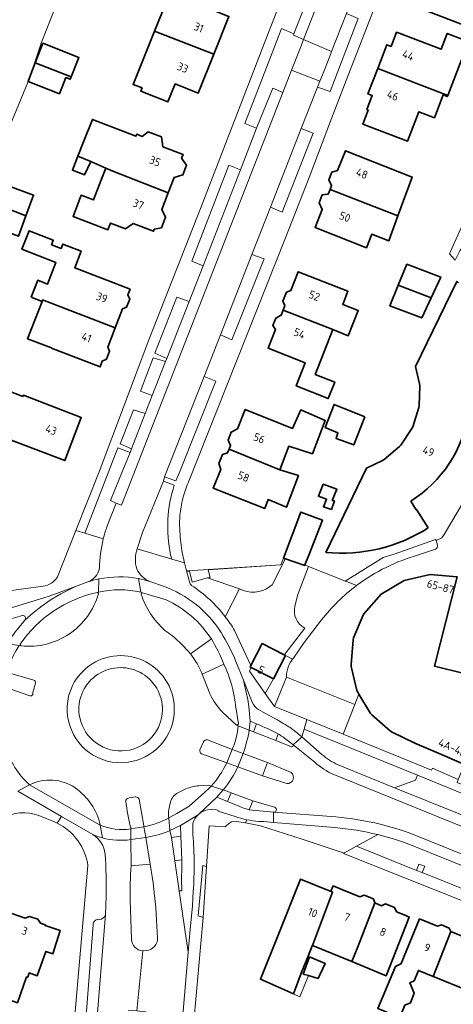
# Model space of a CAD drawing. Extents: x 152761 to 155748, y 459947 to 462743.
# Tile 130 of 256: x 154210 to 154283, y 461944 to 462110. Entities that reach past the tile are written whole.
import ezdxf
from ezdxf.enums import TextEntityAlignment as Align

# ---------------------------------------------------------------- set-up
doc = ezdxf.new("R2010")
doc.units = 0
doc.header["$LTSCALE"] = 0.75
for name, color, linetype, lineweight in [('B-RO-GR-BEPLANTING_CULTUUR_BODEMBEDEKKER-GV', 251, 'CONTINUOUS', 18), ('B-RO-GR-GROENVOORZIENING-GV', 251, 'CONTINUOUS', 18), ('B-RO-GR-HAAG-GV', 251, 'CONTINUOUS', 13), ('B-RO-IE-TERREINAFSCHEIDING_KUNSTMATIG_HEKWERK-G', 251, 'IE-TERREINAFSCHEIDING-KUNSTMATIG', 18), ('B-RO-IE-TERREINAFSCHEIDING_KUNSTMATIG_MUUR-G', 251, 'IE-TERREINAFSCHEIDING-KUNSTMATIG-DICHT', 18), ('B-RO-OG-BEBOUWING-GV', 6, 'CONTINUOUS', 35), ('B-RO-OG-BEBOUWING-T18', 1, 'CONTINUOUS', 18), ('B-RO-OG-TERREIN_CULTUURSCHEIDING-GV', 251, 'CONTINUOUS', 18), ('B-RO-VH-VERHARDING_ASFALT-GV', 251, 'CONTINUOUS', 18), ('B-RO-VH-VERHARDING_BETONSTRAATSTEEN-GV', 251, 'CONTINUOUS', 18), ('B-RO-VH-VERHARDING_STRAATBAKSTEEN-GV', 251, 'CONTINUOUS', 18), ('B-RO-VH-VERHARDING_TEGEL-GV', 251, 'CONTINUOUS', 18)]:
    doc.layers.add(name, color=color, linetype=linetype, lineweight=lineweight)
doc.styles.add('NLCS-ISO-M200-T18', font='NLCS-ISO.ttf', dxfattribs={"height": 0.36})
doc.linetypes.add('IE-TERREINAFSCHEIDING-KUNSTMATIG', pattern='A,4,[82,NLCS.SHX,S=0.75,R=90,X=0,Y=0],4,-2', length=10)
doc.linetypes.add('IE-TERREINAFSCHEIDING-KUNSTMATIG-DICHT', pattern='A,8,-1,[82,NLCS.SHX,S=0.75,R=90,X=0,Y=0],-1', length=10)

msp = doc.modelspace()

# ---------------------------------------------------------------- linework, layer by layer
at = {"layer": 'B-RO-GR-BEPLANTING_CULTUUR_BODEMBEDEKKER-GV', "flags": 128}
for points in [[(154308.915, 462069.235), (154308.735, 462069.382), (154300.473, 462074.126), (154297.776, 462075.675), (154297.248, 462075.978), (154298.764, 462079.352), (154288.173, 462083.157), (154283.721, 462073.249), (154282.58, 462070.71), (154283.54, 462069.643), (154284.3, 462071.19), (154284.78, 462071.81), (154284.89, 462071.62), (154285.53, 462069.68), (154288.1, 462070.64), (154287.805, 462071.588)], [(154280.544, 462021.633), (154280.333, 462022.424), (154280.232, 462022.562), (154273.269, 462020.097), (154271.399, 462019.51), (154265.028, 462015.565), (154265.051, 462015.556), (154265.11, 462015.533), (154266.934, 462014.809)], [(154277.368, 462019.971), (154280.227, 462020.944)], [(154252.745, 462014.926), (154254.915, 462019.229), (154254.948, 462019.295), (154254.616, 462019.408), (154254.192, 462018.286), (154241.943, 462017.469), (154242.269, 462016.189), (154241.858, 462016.082), (154247.198, 462014.278)], [(154238.324, 462017.275), (154238.782, 462015.408)], [(154244.829, 462009.562), (154247.198, 462014.278), (154241.858, 462016.082), (154239.27, 462015.405), (154238.794, 462017.26), (154238.441, 462017.236), (154238.324, 462017.275)], [(154252.355, 462014.649), (154252.745, 462014.926)]]:
    msp.add_lwpolyline(points, dxfattribs=at)
at = {"layer": 'B-RO-GR-BEPLANTING_CULTUUR_BODEMBEDEKKER-GV'}
for points in [[(154280.227, 462020.944, 0.4277571), (154280.544, 462021.633)], [(154266.934, 462014.809, -0.0931998), (154277.368, 462019.971)], [(154238.782, 462015.408, 0.1500003), (154239.144, 462014.845)], [(154239.144, 462014.845, -0.0827887), (154244.829, 462009.562)], [(154247.198, 462014.278, 0.2906612), (154252.355, 462014.649)]]:
    msp.add_lwpolyline(points, format="xyb", dxfattribs=at)
at = {"layer": 'B-RO-GR-GROENVOORZIENING-GV', "flags": 128}
for points in [[(154252.935, 461999.081), (154249.184, 462001.009), (154248.921, 462000.391), (154251.524, 461996.615)], [(154277.027, 461966.828), (154277.991, 461966.44), (154278.412, 461967.513), (154277.444, 461967.892)]]:
    msp.add_lwpolyline(points, close=True, dxfattribs=at)
at = {"layer": 'B-RO-GR-HAAG-GV', "flags": 128}
msp.add_lwpolyline([(154252.935, 461999.081), (154249.184, 462001.009), (154248.921, 462000.391), (154251.524, 461996.615)], close=True, dxfattribs=at)
at = {"layer": 'B-RO-IE-TERREINAFSCHEIDING_KUNSTMATIG_HEKWERK-G', "flags": 128}
for points in [[(154207.057, 462088.56), (154211.637, 462099.735), (154212.061, 462100.942), (154213.853, 462106.195), (154221.4, 462125.429), (154222.016, 462129.841), (154221.924, 462130.391), (154215.565, 462130.269)], [(154254.192, 462018.286), (154254.616, 462019.408)], [(154238.453, 462017.272), (154254.192, 462018.286)], [(154256.541, 462011.342), (154257.062, 462013.282), (154258.853, 462018.016)], [(154258.853, 462018.016), (154258.185, 462018.343)], [(154258.853, 462018.016), (154263.648, 462016.115)], [(154263.648, 462016.115), (154265.028, 462015.565)], [(154254.833, 462003.244), (154258.199, 462007.641)]]:
    msp.add_lwpolyline(points, dxfattribs=at)
at = {"layer": 'B-RO-IE-TERREINAFSCHEIDING_KUNSTMATIG_HEKWERK-G'}
msp.add_lwpolyline([(154256.541, 462011.342, 0.3367472), (154258.199, 462007.641)], format="xyb", dxfattribs=at)
at = {"layer": 'B-RO-IE-TERREINAFSCHEIDING_KUNSTMATIG_MUUR-G', "flags": 128}
msp.add_lwpolyline([(154258.827, 461949.091), (154257.375, 461945.521), (154256.29, 461946.007)], dxfattribs=at)
at = {"layer": 'B-RO-OG-BEBOUWING-GV', "flags": 128}
for points in [[(154289.418, 462118.117), (154278.5, 462122.341), (154278.062, 462121.213), (154277.468, 462121.015), (154276.923, 462119.611), (154277.151, 462118.864), (154275.889, 462115.61), (154279.381, 462114.255), (154278.432, 462111.759), (154285.9, 462108.862), (154286.849, 462111.358)], [(154242.885, 462104.33), (154245.43, 462110.69), (154238.46, 462113.479), (154240.234, 462118.649), (154233.396, 462121.217), (154230.557, 462114.542), (154230.692, 462113.542), (154231.395, 462112.569), (154234.259, 462111.514), (154232.927, 462108.204)], [(154242.885, 462104.33), (154232.927, 462108.204), (154229.311, 462099.218), (154230.825, 462098.632), (154230.607, 462098.074), (154235.163, 462096.291), (154236.396, 462099.332), (154240.265, 462097.783)], [(154270.498, 462101.942), (154282.288, 462097.386), (154284.58, 462103.367), (154286.27, 462102.719), (154287.459, 462105.819), (154282.193, 462107.838), (154281.165, 462105.158), (154273.672, 462108.031), (154272.754, 462105.637), (154272.021, 462105.918)], [(154212.828, 462102.885), (154218.903, 462100.522), (154220.191, 462103.784), (154214.129, 462106.178)], [(154212.061, 462100.942), (154211.637, 462099.735), (154216.912, 462097.659), (154217.991, 462100.391), (154218.735, 462100.098), (154218.903, 462100.522), (154212.828, 462102.885)], [(154270.498, 462101.942), (154268.857, 462097.66), (154269.59, 462097.379), (154268.672, 462094.985), (154268.915, 462094.892), (154268.013, 462092.541), (154275.518, 462089.664), (154277.419, 462094.622), (154280.033, 462093.62), (154281.504, 462097.457), (154282.211, 462097.186), (154282.288, 462097.386)], [(154222.177, 462086.275), (154224.708, 462085.153), (154225.921, 462084.615), (154235.224, 462080.97), (154236.225, 462083.564), (154237.696, 462084), (154238.316, 462085.606), (154237.477, 462086.807), (154237.72, 462087.436), (154234.331, 462088.745), (154234.075, 462090.408), (154231.859, 462091.243), (154230.823, 462090.476), (154229.94, 462090.865), (154229.775, 462090.504), (154228.039, 462091.174), (154222.445, 462093.334), (154220.972, 462089.574), (154220.011, 462087.121)], [(154222.177, 462086.275), (154220.011, 462087.121), (154219.102, 462084.801), (154221.151, 462084.009)], [(154262.491, 462081.551), (154273.91, 462077.086), (154276.305, 462083.623), (154265.064, 462088.063), (154263.741, 462084.714), (154262.765, 462084.448), (154262.259, 462083.169), (154262.741, 462082.183)], [(154235.224, 462080.97), (154225.921, 462084.615), (154224.708, 462085.153), (154223.867, 462082.972), (154222.635, 462079.779), (154220.589, 462080.569), (154219.213, 462077.005), (154225.059, 462074.748), (154225.499, 462075.888), (154228.036, 462074.908), (154229.292, 462075.824), (154232.726, 462074.498), (154232.861, 462074.847), (154234.074, 462075.075), (154234.768, 462076.871), (154234.142, 462078.167)], [(154205.634, 462079.287), (154211.269, 462077.088), (154212.539, 462080.589), (154206.854, 462082.651)], [(154273.91, 462077.086), (154262.491, 462081.551), (154262.181, 462080.766), (154261.161, 462080.654), (154260.622, 462079.288), (154261.146, 462078.148), (154259.952, 462075.124), (154268.585, 462071.713), (154269.489, 462074.001), (154272.377, 462072.902)], [(154211.269, 462077.088), (154205.634, 462079.287), (154204.343, 462075.728), (154210.026, 462073.666)], [(154212.151, 462063.376), (154213.971, 462062.672), (154214.068, 462062.923), (154226.273, 462058.2), (154227.514, 462061.406), (154228.223, 462061.719), (154228.749, 462063.079), (154228.436, 462063.787), (154228.799, 462064.725), (154219.473, 462068.333), (154220.561, 462071.145), (154217.498, 462072.331), (154217.216, 462071.602), (154215.574, 462072.237), (154215.858, 462072.973), (154211.783, 462074.55), (154210.586, 462071.457), (154216.313, 462069.241), (154214.904, 462065.602), (154213.259, 462066.239)], [(154279.477, 462063.263), (154281.117, 462066.775), (154275.402, 462068.928), (154273.944, 462065.395)], [(154254.575, 462061.224), (154262.947, 462057.939), (154265.521, 462056.899), (154267.222, 462061.121), (154264.612, 462062.166), (154265.489, 462064.393), (154257.121, 462067.689), (154255.88, 462064.537), (154255.129, 462064.208), (154254.546, 462062.729), (154254.881, 462062.001)], [(154273.944, 462065.395), (154272.511, 462061.941), (154277.906, 462059.897), (154279.477, 462063.263)], [(154213.971, 462062.672), (154211.541, 462056.392), (154215.576, 462054.831), (154215.569, 462054.812), (154223.738, 462051.65), (154224.111, 462052.613), (154224.82, 462052.926), (154225.346, 462054.286), (154225.033, 462054.995), (154226.273, 462058.2), (154214.068, 462062.923)], [(154262.947, 462057.939), (154254.575, 462061.224), (154254.234, 462060.359), (154253.318, 462059.88), (154252.821, 462058.618), (154253.276, 462057.926), (154252.045, 462054.801), (154258.263, 462052.352), (154256.772, 462048.433), (154262.163, 462046.31), (154263.255, 462049.083), (154259.969, 462050.378), (154260.413, 462051.505)], [(154208.053, 462039.592), (154217.811, 462035.87), (154220.585, 462043.144), (154210.828, 462046.867), (154210.757, 462046.681), (154207.16, 462048.054), (154204.576, 462041.281), (154208.174, 462039.909)], [(154268.338, 462043.247), (154263.154, 462045.317), (154261.673, 462041.416), (154263.786, 462040.54), (154263.496, 462039.561), (154266.447, 462038.51)], [(154245.469, 462037.777), (154254.032, 462034.329), (154255.52, 462038.28), (154259.51, 462037.007), (154261.67, 462042.639), (154257.541, 462044.406), (154256.172, 462041.271), (154248.204, 462044.492), (154246.879, 462041.238), (154245.847, 462040.657), (154245.297, 462039.306), (154245.728, 462038.412)], [(154254.032, 462034.329), (154245.469, 462037.777), (154245.225, 462037.179), (154244.336, 462036.864), (154243.739, 462035.398), (154244.074, 462034.353), (154242.794, 462031.211), (154251.47, 462027.818), (154252.033, 462029.301), (154255.135, 462028.009), (154257.15, 462033.338)], [(154262.841, 462029.148), (154263.624, 462031.024), (154261.315, 462031.886), (154260.517, 462029.856), (154261.883, 462029.36), (154261.341, 462028.091), (154262.687, 462027.628), (154263.206, 462029.065)], [(154254.616, 462019.408), (154254.948, 462019.295), (154258.203, 462018.192), (154258.25, 462018.311), (154258.877, 462019.914), (154261.198, 462025.846), (154257.552, 462027.181)], [(154252.935, 461999.081), (154254.951, 462003.003), (154254.734, 462003.115), (154251.029, 462005.02), (154249.141, 462001.349), (154249.012, 462001.097), (154249.184, 462001.009)], [(154259.491, 461954.174), (154262.9, 461963.18), (154262.607, 461963.297), (154262.482, 461963.347), (154257.52, 461965.35), (154253.729, 461955.91), (154250.75, 461948.49), (154256.29, 461946.007), (154257.623, 461949.505), (154258.766, 461952.359), (154259.46, 461954.093)], [(154266.144, 461951.447), (154267.158, 461953.968), (154270.005, 461961.344), (154269.779, 461962.025), (154268.235, 461962.657), (154267.503, 461962.368), (154264.427, 461963.626), (154262.979, 461964.218), (154262.607, 461963.297), (154262.9, 461963.18), (154259.491, 461954.174)], [(154270.005, 461961.344), (154267.158, 461953.968), (154266.144, 461951.447), (154271.921, 461949.079), (154275.816, 461958.967), (154275.24, 461959.203), (154273.661, 461959.849), (154273.306, 461960.564), (154271.824, 461961.17), (154271.15, 461960.876)], [(154207.958, 461959.885), (154205.173, 461951.347), (154203.714, 461947.015), (154203.616, 461946.732), (154209.826, 461944.536), (154211.363, 461948.882), (154211.566, 461948.81), (154211.824, 461949.54), (154213.177, 461949.061), (154214.635, 461953.183), (154215.797, 461952.772), (154217.006, 461956.673), (154214.486, 461957.542), (154214.517, 461957.63), (154213.708, 461957.911), (154213.278, 461958.585), (154211.863, 461959.071), (154211.112, 461958.8)], [(154279.842, 461948.943), (154282.807, 461956.5), (154282.545, 461957.105), (154281.232, 461957.641), (154280.54, 461957.425), (154277.536, 461958.651), (154274.469, 461951.135), (154274.497, 461951.123), (154273.471, 461950.623), (154270.524, 461943.542), (154274.199, 461942.028), (154275.037, 461944.136), (154276.01, 461944.514), (154276.659, 461946.163), (154275.903, 461947.893), (154276.633, 461948.217), (154277.343, 461949.962)], [(154282.807, 461956.5), (154279.842, 461948.943), (154279.981, 461948.886), (154285.804, 461946.509), (154288.871, 461954.025), (154286.587, 461954.957), (154286.304, 461955.54), (154285.051, 461956.051), (154284.411, 461955.845)], [(154259.032, 461952.233), (154257.945, 461949.339), (154258.827, 461949.091), (154260.477, 461948.627), (154261.656, 461951.135)]]:
    msp.add_lwpolyline(points, close=True, dxfattribs=at)
for points in [[(154284.124, 462065.797), (154283.907, 462065.979), (154283.88, 462066.002), (154283.792, 462066.045), (154276.873, 462051.696), (154277.557, 462048.812), (154277.593, 462048.495), (154277.49, 462045.103), (154277.423, 462044.78), (154276.4, 462041.576), (154276.252, 462041.27), (154274.382, 462038.475), (154274.171, 462038.243), (154271.604, 462036.05), (154271.315, 462035.868), (154268.632, 462034.608), (154261.77, 462020.379)], [(154279.014, 462024.53), (154277.045, 462027.64), (154276.967, 462027.586), (154276.077, 462029.034)], [(154285.025, 462000), (154280.071, 462001.215), (154283.863, 462016.279), (154279.32, 462016.67), (154274.94, 462015.65), (154271.1, 462013.335), (154268.24, 462010.11), (154268.07, 462009.84), (154266.44, 462005.98), (154266.36, 462005.67), (154266.01, 462001.51), (154266.04, 462001.18), (154266.319, 462000), (154267, 461997.13), (154267.14, 461996.83), (154267.336, 461996.507), (154269.3, 461993.27), (154269.49, 461993.03), (154272.63, 461990.3), (154272.91, 461990.12), (154276.77, 461988.28), (154280.818, 461986.524), (154285.123, 461984.657)]]:
    msp.add_lwpolyline(points, dxfattribs=at)
at = {"layer": 'B-RO-OG-BEBOUWING-GV'}
for points in [[(154276.077, 462029.034, 0.2171654), (154285.79, 462043.822)], [(154261.77, 462020.379, 0.1667237), (154279.014, 462024.53)]]:
    msp.add_lwpolyline(points, format="xyb", dxfattribs=at)
at = {"layer": 'B-RO-OG-TERREIN_CULTUURSCHEIDING-GV', "flags": 128}
for points in [[(154262.731, 462104.794), (154262.38, 462103.841), (154261.185, 462100.838), (154260.756, 462099.764), (154260.385, 462098.787), (154262.478, 462098.022), (154264.423, 462103.066), (154267.224, 462110.328), (154265.225, 462111.191)], [(154256.001, 462101.615), (154256.413, 462102.746), (154257.592, 462105.739), (154258.02, 462106.826), (154256.293, 462107.549), (154256.376, 462107.731), (154254.32, 462108.665), (154253.797, 462107.318), (154248.099, 462092.638), (154250.109, 462091.854), (154252.812, 462098.58), (154254.511, 462097.849)], [(154252.43, 462078.542), (154254.41, 462077.733), (154259.64, 462091.043), (154257.609, 462091.785)], [(154241.08, 462068.671), (154247.411, 462084.819), (154245.45, 462085.604), (154239.202, 462069.452)], [(154244.052, 462057.042), (154245.906, 462056.219), (154251.373, 462069.867), (154249.327, 462070.579)], [(154238.744, 462062.668), (154236.696, 462063.393), (154232.975, 462053.975), (154234.989, 462053.084)], [(154232.519, 462046.803), (154234.79, 462052.573), (154232.697, 462053.186), (154230.56, 462047.559)], [(154241.298, 462050.018), (154234.605, 462033.141), (154236.516, 462032.457), (154237.066, 462033.755), (154243.263, 462049.224)], [(154231.354, 462043.811), (154229.391, 462044.433), (154227.139, 462038.703), (154229.016, 462037.863)]]:
    msp.add_lwpolyline(points, close=True, dxfattribs=at)
for points in [[(154228.809, 462037.22), (154226.759, 462037.99), (154221.207, 462023.607), (154224.282, 462022.677)], [(154224.899, 462024.697), (154226.477, 462028.684), (154225.484, 462029.141), (154226.958, 462032.741), (154228.809, 462037.22)], [(154236.25, 462031.736), (154234.435, 462032.421), (154230.904, 462023.771), (154229.993, 462020.993), (154235.813, 462019.281)], [(154235.813, 462019.281), (154235.616, 462020.003)], [(154223.474, 462013.41), (154223.476, 462013.456)], [(154234.864, 462012.414), (154230.895, 462013.603)], [(154238.954, 462003.306), (154239.346, 462003.61), (154242.481, 462005.812)], [(154244.61, 462001.564), (154241.426, 462000.118), (154240.962, 461999.894), (154241.885, 461997.489)], [(154241.885, 461997.489), (154242.245, 461996.55)], [(154247.028, 461991.51), (154246.561, 461994.645)], [(154244.356, 461993.505), (154246.704, 461991.295)], [(154277.196, 461982.848), (154258.097, 461990.592), (154257.713, 461989.302), (154261.092, 461986.372)], [(154263.811, 461984.614), (154273.327, 461980.753), (154276.865, 461982.019), (154277.196, 461982.848)], [(154211.883, 461981.263), (154223.772, 461974.465)], [(154232.162, 461967.873), (154228.964, 461967.608)], [(154228.799, 461961.868), (154229.06, 461955.253)], [(154233.439, 461955.423), (154233.21, 461959.438)], [(154230.961, 461953.286), (154231.6, 461953.307)]]:
    msp.add_lwpolyline(points, dxfattribs=at)
at = {"layer": 'B-RO-OG-TERREIN_CULTUURSCHEIDING-GV'}
for points in [[(154235.616, 462020.003, -0.1310828), (154236.25, 462031.736)], [(154224.282, 462022.677, -0.0202247), (154224.899, 462024.697)], [(154223.239, 462013.634, 0.1908122), (154210.314, 462004.952)], [(154223.476, 462013.456, 0.4460188), (154223.239, 462013.634)], [(154218.578, 462006.672, 0.1755027), (154223.474, 462013.41)], [(154230.895, 462013.603, 0.4492365), (154230.655, 462013.342)], [(154230.655, 462013.342, 0.1321692), (154234.66, 462007.253)], [(154242.481, 462005.812, 0.1425573), (154234.864, 462012.414)], [(154234.66, 462007.253, -0.0190931), (154235.922, 462006.317)], [(154210.502, 462004.631, 0.1754549), (154218.578, 462006.672)], [(154235.922, 462006.317, -0.0524573), (154238.954, 462003.306)], [(154210.314, 462004.952, 0.4734906), (154210.502, 462004.631)], [(154246.561, 461994.645, 0.0790863), (154244.61, 462001.564)], [(154242.245, 461996.55, 0.0869178), (154244.356, 461993.505)], [(154246.704, 461991.295, 0.3987145), (154247.028, 461991.51)], [(154261.092, 461986.372, 0.0784767), (154263.811, 461984.614)], [(154219.573, 461980.715, 0.268409), (154211.883, 461981.263)], [(154223.772, 461974.465, 0.1869377), (154219.573, 461980.715)], [(154228.964, 461967.608, 0.0165469), (154228.799, 461961.868)], [(154233.21, 461959.438, 0.0268065), (154232.162, 461967.873)], [(154229.06, 461955.253, 0.4053741), (154230.961, 461953.286)], [(154231.6, 461953.307, 0.3815303), (154233.439, 461955.423)]]:
    msp.add_lwpolyline(points, format="xyb", dxfattribs=at)
at = {"layer": 'B-RO-VH-VERHARDING_ASFALT-GV', "flags": 128}
for points in [[(154238.566, 462032.101), (154254.956, 462073.368), (154258.94, 462083.528), (154262.726, 462093.488), (154266.163, 462102.367), (154270.593, 462113.808), (154274.675, 462124.07), (154282.594, 462144.292), (154286.579, 462154.203), (154294.347, 462174.523), (154304.931, 462201.447), (154306.152, 462204.554), (154323.536, 462249.649), (154326.585, 462257.225), (154327.426, 462259.465)], [(154254.002, 462112.891), (154252.109, 462107.994), (154240.745, 462078.606), (154231.952, 462056.182), (154223.569, 462033.973), (154219.677, 462024.097), (154221.207, 462023.607), (154226.759, 462037.99), (154228.809, 462037.22), (154229.016, 462037.863), (154227.139, 462038.703), (154229.391, 462044.433), (154231.354, 462043.811), (154232.519, 462046.803), (154230.56, 462047.559), (154232.697, 462053.186), (154234.79, 462052.573), (154234.989, 462053.084), (154232.975, 462053.975), (154236.696, 462063.393), (154238.744, 462062.668), (154241.08, 462068.671), (154239.202, 462069.452), (154245.45, 462085.604), (154247.411, 462084.819), (154250.109, 462091.854), (154248.099, 462092.638), (154253.797, 462107.318), (154254.32, 462108.665), (154256.376, 462107.731), (154258.855, 462114.104)], [(154267.224, 462110.328), (154264.423, 462103.066), (154262.478, 462098.022), (154260.385, 462098.787), (154257.609, 462091.785), (154259.64, 462091.043), (154254.41, 462077.733), (154252.43, 462078.542), (154249.327, 462070.579), (154251.373, 462069.867), (154245.906, 462056.219), (154244.052, 462057.042), (154241.298, 462050.018), (154243.263, 462049.224), (154237.066, 462033.755), (154236.516, 462032.457), (154234.605, 462033.141), (154234.435, 462032.421), (154236.25, 462031.736)], [(154257.609, 462091.785), (154260.385, 462098.787), (154260.756, 462099.764), (154256.001, 462101.615), (154254.511, 462097.849), (154227.38, 462028.354), (154226.477, 462028.684), (154224.899, 462024.697)], [(154229.993, 462020.993), (154230.904, 462023.771), (154234.435, 462032.421), (154234.605, 462033.141), (154241.298, 462050.018), (154244.052, 462057.042), (154249.327, 462070.579), (154252.43, 462078.542), (154257.609, 462091.785)], [(154224.282, 462022.677), (154221.207, 462023.607), (154219.677, 462024.097), (154216.602, 462016.296)], [(154238.782, 462015.408), (154238.324, 462017.275), (154237.988, 462018.641), (154235.813, 462019.281), (154229.993, 462020.993)], [(154235.616, 462020.003), (154235.813, 462019.281), (154237.988, 462018.641)], [(154237.988, 462018.641), (154237.746, 462019.628)], [(154214.153, 462014.685), (154207.552, 462013.78), (154208.435, 462010.939), (154215.157, 462013.028), (154219.605, 462014.659), (154221.661, 462015.413)], [(154221.661, 462015.413), (154219.605, 462014.659)], [(154223.239, 462013.634), (154223.484, 462013.694), (154223.564, 462015.922)], [(154223.564, 462015.922), (154223.484, 462013.694)], [(154230.597, 462013.678), (154230.198, 462015.971)], [(154230.198, 462015.971), (154230.597, 462013.678), (154230.895, 462013.603)], [(154232.128, 462015.484), (154234.414, 462014.685)], [(154234.414, 462014.685), (154232.128, 462015.484)], [(154211.083, 462008.953), (154212.49, 462010.217), (154213.976, 462011.386), (154215.537, 462012.456), (154217.163, 462013.42), (154218.85, 462014.276), (154219.605, 462014.659), (154215.157, 462013.028), (154208.435, 462010.939), (154201.968, 462008.93), (154200.227, 462008.343), (154200.892, 462006.737), (154203.372, 462007.523), (154207.948, 462008.974), (154210.659, 462009.781)], [(154219.605, 462014.659), (154218.85, 462014.276), (154217.163, 462013.42), (154215.537, 462012.456), (154213.976, 462011.386), (154212.49, 462010.217), (154211.083, 462008.953)], [(154223.484, 462013.694), (154223.239, 462013.634)], [(154230.895, 462013.603), (154230.597, 462013.678)], [(154223.476, 462013.456), (154223.474, 462013.41)], [(154230.895, 462013.603), (154234.864, 462012.414)], [(154210.659, 462009.781), (154207.948, 462008.974), (154206.997, 462005.292), (154208.116, 462005.01)], [(154257.123, 461989.809), (154257.713, 461989.302), (154258.097, 461990.592), (154258.565, 461992.24), (154253.142, 461994.423), (154251.524, 461996.615), (154248.921, 462000.391), (154249.184, 462001.009), (154249.012, 462001.097), (154249.141, 462001.349), (154247.183, 462005.569), (154246.407, 462007.242)], [(154242.481, 462005.812), (154239.346, 462003.61), (154238.954, 462003.306)], [(154208.116, 462005.01), (154210.128, 462004.69), (154210.502, 462004.631)], [(154210.502, 462004.631), (154210.128, 462004.69), (154209.596, 462003.855), (154209.132, 462002.98), (154208.739, 462002.072), (154208.419, 462001.135), (154208.175, 462000.175), (154212.601, 461998.873)], [(154240.962, 461999.894), (154241.426, 462000.118), (154244.61, 462001.564)], [(154246.619, 462002.001), (154247.873, 461998.879), (154249.366, 461995.159)], [(154246.704, 461991.295), (154247.008, 461991.177), (154248.867, 461990.452), (154249.017, 461991.972), (154248.927, 461993.193), (154248.789, 461994.41), (154248.601, 461995.619), (154248.365, 461996.821), (154248.08, 461998.012), (154247.873, 461998.879), (154246.619, 462002.001)], [(154212.601, 461998.873), (154208.175, 462000.175), (154207.571, 461997.739), (154211.909, 461996.241)], [(154242.245, 461996.55), (154241.885, 461997.489), (154240.962, 461999.894)], [(154249.366, 461995.159), (154247.873, 461998.879), (154248.08, 461998.012), (154248.365, 461996.821), (154248.601, 461995.619), (154248.789, 461994.41), (154248.927, 461993.193), (154249.017, 461991.972)], [(154211.909, 461996.241), (154207.571, 461997.739)], [(154246.561, 461994.645), (154247.028, 461991.51)], [(154252.957, 461992.534), (154251.187, 461993.451), (154250.442, 461993.915)], [(154250.442, 461993.915), (154251.187, 461993.451), (154252.957, 461992.534)], [(154241.821, 461988.82), (154246.008, 461987.189), (154246.385, 461988.15), (154246.678, 461989.14), (154246.886, 461990.151), (154247.008, 461991.177), (154246.704, 461991.295), (154244.356, 461993.505)], [(154247.008, 461991.177), (154246.886, 461990.151), (154246.678, 461989.14), (154246.385, 461988.15), (154246.008, 461987.189), (154247.842, 461986.505)], [(154248.867, 461990.452), (154247.008, 461991.177)], [(154255.973, 461987.624), (154253.329, 461988.718), (154249.592, 461990.175), (154248.867, 461990.452)], [(154249.017, 461991.972), (154250.081, 461991.536)], [(154250.081, 461991.536), (154249.592, 461990.175), (154253.329, 461988.718)], [(154240.805, 461986.465), (154245.069, 461984.958), (154246.008, 461987.189), (154241.821, 461988.82)], [(154253.757, 461989.819), (154253.329, 461988.718), (154255.973, 461987.624)], [(154253.329, 461988.718), (154253.757, 461989.819)], [(154256.258, 461987.962), (154257.713, 461989.302), (154257.123, 461989.809)], [(154261.092, 461986.372), (154257.713, 461989.302), (154256.258, 461987.962), (154259.891, 461985.031)], [(154241.187, 461988.504), (154240.57, 461987.131)], [(154240.57, 461987.131), (154241.187, 461988.504)], [(154259.891, 461985.031), (154256.258, 461987.962)], [(154245.069, 461984.958), (154240.805, 461986.465)], [(154247.842, 461986.505), (154251.945, 461985.015), (154255.896, 461983.314)], [(154246.964, 461984.26), (154245.069, 461984.958)], [(154255.188, 461981.45), (154251.099, 461982.752), (154246.964, 461984.26)], [(154255.896, 461983.314), (154251.945, 461985.015), (154251.099, 461982.752), (154255.188, 461981.45)], [(154289.4, 461974.281), (154273.327, 461980.753), (154263.811, 461984.614)], [(154263.081, 461982.968), (154272.65, 461979.085), (154288.728, 461972.611), (154313.381, 461962.69), (154318.079, 461960.805), (154323.278, 461958.72), (154327.568, 461957)], [(154327.568, 461957), (154323.278, 461958.72), (154318.079, 461960.805), (154313.381, 461962.69), (154288.728, 461972.611), (154272.65, 461979.085), (154263.081, 461982.968)], [(154211.883, 461981.263), (154209.879, 461980.171), (154217.249, 461975.901), (154222.519, 461972.848)], [(154209.879, 461980.171), (154211.883, 461981.263)], [(154224.136, 461972.293), (154223.772, 461974.465), (154211.883, 461981.263)], [(154235.564, 461975.816), (154236.691, 461976.386), (154238.755, 461977.663), (154241.34, 461979.968), (154242.251, 461980.779), (154242.477, 461981.027), (154242.157, 461981.129), (154242.051, 461981.163), (154240.394, 461981.086)], [(154238.201, 461980.559), (154236.85, 461979.906)], [(154236.85, 461979.906), (154238.201, 461980.559)], [(154240.394, 461981.086), (154242.051, 461981.163), (154242.157, 461981.129), (154242.477, 461981.027)], [(154242.477, 461981.027), (154244.496, 461980.387)], [(154216.207, 461974.94), (154216.496, 461974.794), (154217.249, 461975.901), (154209.879, 461980.171)], [(154229.766, 461979.2), (154229.706, 461979.19), (154228.642, 461979.027), (154228.527, 461979.009)], [(154228.527, 461979.009), (154228.642, 461979.027), (154229.706, 461979.19), (154229.766, 461979.2)], [(154228.908, 461974.033), (154228.91, 461973.821), (154231.127, 461974.149), (154231.093, 461974.335), (154230.301, 461978.805)], [(154230.301, 461978.805), (154231.093, 461974.335), (154231.127, 461974.149)], [(154248.857, 461977.033), (154248.318, 461977.186), (154248.052, 461977.271), (154247.787, 461977.363), (154247.525, 461977.46), (154247.265, 461977.564), (154245.213, 461978.435), (154243.431, 461979.138), (154240.364, 461976.313)], [(154244.496, 461980.387), (154245.793, 461979.892), (154249.446, 461978.551), (154250.989, 461978.08), (154253.181, 461977.47)], [(154235.599, 461978.372), (154235.316, 461977.059), (154235.267, 461976.749), (154235.288, 461975.87), (154235.307, 461975.749), (154235.314, 461975.677), (154235.564, 461975.816)], [(154235.314, 461975.677), (154235.307, 461975.749), (154235.288, 461975.87), (154235.267, 461976.749), (154235.316, 461977.059), (154235.599, 461978.372)], [(154253.181, 461977.47), (154250.989, 461978.08), (154249.446, 461978.551), (154248.857, 461977.033), (154252.971, 461976.604)], [(154213.415, 461976.059), (154216.207, 461974.94)], [(154222.519, 461972.848), (154217.249, 461975.901), (154216.496, 461974.794)], [(154235.513, 461973.544), (154235.314, 461975.677)], [(154240.244, 461976.209), (154237.302, 461974.382), (154237.366, 461972.572), (154237.51, 461968.577)], [(154240.364, 461976.313), (154240.244, 461976.209)], [(154243.589, 461976.957), (154243.652, 461976.823), (154246.487, 461975.882)], [(154246.487, 461975.882), (154243.652, 461976.823), (154243.589, 461976.957)], [(154251.295, 461975.042), (154252.944, 461974.905), (154252.971, 461976.604), (154248.857, 461977.033)], [(154263.425, 461975.837), (154252.971, 461976.604), (154252.944, 461974.905)], [(154252.971, 461976.604), (154263.425, 461975.837)], [(154223.772, 461974.465), (154224.136, 461972.293)], [(154228.91, 461973.821), (154228.908, 461974.033)], [(154228.924, 461972.004), (154228.91, 461973.821)], [(154231.127, 461974.149), (154231.453, 461972.378)], [(154234.725, 461876.519), (154234.78, 461877.361), (154234.843, 461878.309), (154234.09, 461878.39), (154235.26, 461893.366), (154239.43, 461939.798), (154239.386, 461939.803), (154239.551, 461941.39), (154239.935, 461945.769), (154241.085, 461958.888), (154240.278, 461959.181), (154241.031, 461967.674), (154241.688, 461967.472), (154242.113, 461974.306), (154244.825, 461974.144)], [(154239.366, 461972.871), (154239.38, 461974.648)], [(154239.38, 461974.648), (154239.366, 461972.871)], [(154245.876, 461974.994), (154246.74, 461975.05), (154248.229, 461974.811), (154248.431, 461975.368)], [(154252.944, 461974.905), (154263.257, 461974.045)], [(154270.52, 461972.848), (154273.338, 461972.084), (154275.16, 461971.468), (154342.211, 461944.433), (154342.888, 461946.1), (154275.785, 461973.157), (154273.915, 461973.789), (154270.936, 461974.599)], [(154270.936, 461974.599), (154273.915, 461973.789), (154275.785, 461973.157), (154342.888, 461946.1)], [(154231.453, 461972.378), (154232.162, 461967.873)], [(154237.682, 461942.434), (154238.578, 461953.063), (154237.075, 461963.373), (154236.336, 461968.441), (154235.753, 461972.383), (154235.513, 461973.544)], [(154228.964, 461967.608), (154228.924, 461972.004)], [(154221.706, 461967.642), (154219.394, 461941.057), (154217.842, 461923.764), (154215.007, 461890.644), (154213.864, 461878.142), (154213.367, 461871.967), (154210.93, 461845.171)], [(154237.51, 461968.577), (154236.336, 461968.441), (154237.075, 461963.373), (154237.495, 461963.387)], [(154224.755, 461962.554), (154224.657, 461959.403), (154223.204, 461941.482)], [(154224.657, 461959.403), (154224.755, 461962.554)], [(154237.495, 461963.387), (154237.075, 461963.373), (154238.578, 461953.063), (154238.899, 461956.866), (154239.296, 461960.859), (154239.445, 461963.267)], [(154239.445, 461963.267), (154239.296, 461960.859), (154238.899, 461956.866), (154238.578, 461953.063), (154237.682, 461942.434)], [(154229.06, 461955.253), (154228.799, 461961.868)], [(154233.21, 461959.438), (154233.439, 461955.423)], [(154214.43, 461858.655), (154215.18, 461867.198), (154217.462, 461895.152), (154218.041, 461901.652), (154220.423, 461931.598), (154221.324, 461941.625), (154222.598, 461957.678)], [(154228.497, 461943.292), (154229.949, 461943.161), (154230.961, 461953.286)], [(154231.6, 461953.307), (154230.961, 461953.286), (154229.949, 461943.161), (154231.519, 461943.019)]]:
    msp.add_lwpolyline(points, dxfattribs=at)
for points in [[(154258.02, 462106.826), (154279.22, 462160.907), (154277.451, 462161.605), (154272.51, 462148.948), (154268.29, 462138.139), (154265.347, 462130.707), (154262.849, 462124.299), (154262.526, 462123.501), (154258.855, 462114.104), (154256.376, 462107.731), (154256.293, 462107.549)], [(154279.432, 462161.462), (154279.22, 462160.907), (154258.02, 462106.826), (154262.731, 462104.794), (154265.225, 462111.191), (154268.104, 462118.606), (154273.36, 462132.143), (154275.91, 462138.617), (154281.106, 462151.813), (154283.939, 462159.128), (154284.176, 462159.621)], [(154258.02, 462106.826), (154257.592, 462105.739), (154256.413, 462102.746), (154256.001, 462101.615), (154260.756, 462099.764), (154261.185, 462100.838), (154262.38, 462103.841), (154262.731, 462104.794)], [(154234.79, 462052.573), (154232.519, 462046.803), (154231.354, 462043.811), (154229.016, 462037.863), (154228.809, 462037.22), (154226.958, 462032.741), (154225.484, 462029.141), (154226.477, 462028.684), (154227.38, 462028.354), (154254.511, 462097.849), (154252.812, 462098.58), (154250.109, 462091.854), (154247.411, 462084.819), (154241.08, 462068.671), (154238.744, 462062.668), (154234.989, 462053.084)], [(154249.592, 461990.175), (154250.081, 461991.536), (154249.017, 461991.972), (154248.867, 461990.452)], [(154245.069, 461984.958), (154246.964, 461984.26), (154247.842, 461986.505), (154246.008, 461987.189)], [(154247.842, 461986.505), (154246.964, 461984.26), (154251.099, 461982.752), (154251.945, 461985.015)], [(154240.244, 461976.209), (154240.364, 461976.313), (154243.431, 461979.138), (154244.496, 461980.387), (154242.477, 461981.027), (154242.251, 461980.779), (154241.34, 461979.968), (154238.755, 461977.663), (154236.691, 461976.386), (154235.564, 461975.816), (154235.314, 461975.677), (154235.513, 461973.544), (154237.302, 461974.382)], [(154244.496, 461980.387), (154243.431, 461979.138), (154245.213, 461978.435), (154245.793, 461979.892)], [(154245.213, 461978.435), (154247.265, 461977.564), (154247.525, 461977.46), (154247.787, 461977.363), (154248.052, 461977.271), (154248.318, 461977.186), (154248.857, 461977.033), (154249.446, 461978.551), (154245.793, 461979.892)], [(154228.91, 461973.821), (154228.924, 461972.004), (154231.453, 461972.378), (154231.127, 461974.149)], [(154235.513, 461973.544), (154235.753, 461972.383), (154237.366, 461972.572), (154237.302, 461974.382)], [(154228.924, 461972.004), (154228.964, 461967.608), (154232.162, 461967.873), (154231.453, 461972.378)], [(154237.366, 461972.572), (154235.753, 461972.383), (154236.336, 461968.441), (154237.51, 461968.577)]]:
    msp.add_lwpolyline(points, close=True, dxfattribs=at)
at = {"layer": 'B-RO-VH-VERHARDING_ASFALT-GV'}
for points in [[(154237.673, 462029.432, -0.0377525), (154238.566, 462032.101)], [(154236.25, 462031.736, 0.1310828), (154235.616, 462020.003)], [(154237.195, 462026.659, -0.0382697), (154237.673, 462029.432)], [(154237.153, 462024.416, -0.0392278), (154237.195, 462026.659)], [(154224.899, 462024.697, 0.0202247), (154224.282, 462022.677)], [(154237.536, 462020.701, -0.0234194), (154237.153, 462024.416)], [(154223.628, 462017.731, -0.0545974), (154224.282, 462022.677)], [(154224.282, 462022.677, 0.0545974), (154223.628, 462017.731)], [(154229.914, 462017.608, -0.1574632), (154229.993, 462020.993)], [(154229.993, 462020.993, 0.1574632), (154229.914, 462017.608)], [(154237.746, 462019.628, -0.0224204), (154237.536, 462020.701)], [(154221.661, 462015.413, 0.2634871), (154223.628, 462017.731)], [(154223.628, 462017.731, -0.2634871), (154221.661, 462015.413)], [(154232.128, 462015.484, -0.1867277), (154229.914, 462017.608)], [(154229.914, 462017.608, 0.1867277), (154232.128, 462015.484)], [(154216.602, 462016.296, -0.2266063), (154214.153, 462014.685)], [(154221.661, 462015.413, -0.0289396), (154223.564, 462015.922)], [(154223.564, 462015.922, 0.0289396), (154221.661, 462015.413)], [(154230.198, 462015.971, 0.0981299), (154223.564, 462015.922)], [(154223.564, 462015.922, -0.0981299), (154230.198, 462015.971)], [(154230.198, 462015.971, -0.0294866), (154232.128, 462015.484)], [(154232.128, 462015.484, 0.0294866), (154230.198, 462015.971)], [(154239.144, 462014.845, -0.1500003), (154238.782, 462015.408)], [(154210.314, 462004.952, -0.1908122), (154223.239, 462013.634)], [(154223.239, 462013.634, -0.4460188), (154223.476, 462013.456)], [(154223.484, 462013.694, -0.1166875), (154230.597, 462013.678)], [(154230.597, 462013.678, 0.1166875), (154223.484, 462013.694)], [(154234.414, 462014.685, -0.1680887), (154244.145, 462006.895)], [(154244.145, 462006.895, 0.1680887), (154234.414, 462014.685)], [(154244.829, 462009.562, 0.0827887), (154239.144, 462014.845)], [(154223.474, 462013.41, -0.1755027), (154218.578, 462006.672)], [(154230.655, 462013.342, -0.4492365), (154230.895, 462013.603)], [(154234.66, 462007.253, -0.1321692), (154230.655, 462013.342)], [(154234.864, 462012.414, -0.1425573), (154242.481, 462005.812)], [(154208.116, 462005.01, -0.0460019), (154211.083, 462008.953)], [(154211.083, 462008.953, 0.0460019), (154208.116, 462005.01)], [(154211.083, 462008.953, 0.6740409), (154210.659, 462009.781)], [(154210.659, 462009.781, -0.6740409), (154211.083, 462008.953)], [(154246.407, 462007.242, 0.0302502), (154244.829, 462009.562)], [(154235.922, 462006.317, 0.0190931), (154234.66, 462007.253)], [(154218.578, 462006.672, -0.1754549), (154210.502, 462004.631)], [(154238.954, 462003.306, 0.0524573), (154235.922, 462006.317)], [(154244.61, 462001.564, 0.0415999), (154242.481, 462005.812)], [(154242.481, 462005.812, -0.0415999), (154244.61, 462001.564)], [(154244.145, 462006.895, -0.0404501), (154246.619, 462002.001)], [(154246.619, 462002.001, 0.0404501), (154244.145, 462006.895)], [(154210.502, 462004.631, -0.4734906), (154210.314, 462004.952)], [(154218.458, 461996.154, -1.1115984), (154235.331, 461989.998)], [(154240.962, 461999.894, 0.0649813), (154238.954, 462003.306)], [(154238.954, 462003.306, -0.0649813), (154240.962, 461999.894)], [(154244.61, 462001.564, -0.0790863), (154246.561, 461994.645)], [(154212.854, 461998.39, 0.3798557), (154212.601, 461998.873)], [(154212.601, 461998.873, -0.3798557), (154212.854, 461998.39)], [(154212.402, 461996.476, -0.0181238), (154212.632, 461997.589)], [(154212.632, 461997.589, 0.0181238), (154212.402, 461996.476)], [(154212.632, 461997.589, -0.0125578), (154212.854, 461998.39)], [(154212.854, 461998.39, 0.0125578), (154212.632, 461997.589)], [(154211.909, 461996.241, 0.4446989), (154212.402, 461996.476)], [(154212.402, 461996.476, -0.4446989), (154211.909, 461996.241)], [(154235.331, 461989.998, -0.8971731), (154218.458, 461996.154)], [(154244.356, 461993.505, -0.0869178), (154242.245, 461996.55)], [(154250.442, 461993.915, -0.1628885), (154249.366, 461995.159)], [(154249.366, 461995.159, 0.1628885), (154250.442, 461993.915)], [(154255.557, 461991.008, 0.0097884), (154252.957, 461992.534)], [(154252.957, 461992.534, -0.0097884), (154255.557, 461991.008)], [(154247.028, 461991.51, -0.3987145), (154246.704, 461991.295)], [(154247.842, 461986.505, 0.0382438), (154248.867, 461990.452)], [(154248.867, 461990.452, -0.0382438), (154247.842, 461986.505)], [(154250.081, 461991.536, -0.014339), (154253.757, 461989.819)], [(154253.757, 461989.819, 0.014339), (154250.081, 461991.536)], [(154257.123, 461989.809, 0.0300173), (154255.557, 461991.008)], [(154255.557, 461991.008, -0.0300173), (154257.123, 461989.809)], [(154241.821, 461988.82, 0.3472217), (154241.187, 461988.504)], [(154241.187, 461988.504, -0.3472217), (154241.821, 461988.82)], [(154255.227, 461988.783, 0.0175834), (154253.757, 461989.819)], [(154253.757, 461989.819, -0.0175834), (154255.227, 461988.783)], [(154256.258, 461987.962, 0.0129154), (154255.227, 461988.783)], [(154255.227, 461988.783, -0.0129154), (154256.258, 461987.962)], [(154207.949, 461987.707, 0.1549232), (154211.883, 461981.263)], [(154211.883, 461981.263, -0.1549232), (154207.949, 461987.707)], [(154240.57, 461987.131, 0.331841), (154240.805, 461986.465)], [(154240.805, 461986.465, -0.331841), (154240.57, 461987.131)], [(154255.973, 461987.624, 0.6469676), (154256.258, 461987.962)], [(154256.258, 461987.962, -0.6469676), (154255.973, 461987.624)], [(154263.811, 461984.614, -0.0784767), (154261.092, 461986.372)], [(154242.477, 461981.027, 0.072804), (154245.069, 461984.958)], [(154245.069, 461984.958, -0.072804), (154242.477, 461981.027)], [(154246.964, 461984.26, -0.0588353), (154244.496, 461980.387)], [(154244.496, 461980.387, 0.0588353), (154246.964, 461984.26)], [(154259.891, 461985.031, 0.078195), (154263.081, 461982.968)], [(154263.081, 461982.968, -0.078195), (154259.891, 461985.031)], [(154255.188, 461981.45, 0.7606234), (154255.896, 461983.314)], [(154255.896, 461983.314, -0.7606234), (154255.188, 461981.45)], [(154211.883, 461981.263, -0.268409), (154219.573, 461980.715)], [(154219.573, 461980.715, -0.1869377), (154223.772, 461974.465)], [(154240.394, 461981.086, 0.0751719), (154238.201, 461980.559)], [(154238.201, 461980.559, -0.0751719), (154240.394, 461981.086)], [(154228.527, 461979.009, 0.4305931), (154228.074, 461978.468)], [(154228.074, 461978.468, -0.4305931), (154228.527, 461979.009)], [(154230.301, 461978.805, 0.3828604), (154229.766, 461979.2)], [(154229.766, 461979.2, -0.3828604), (154230.301, 461978.805)], [(154236.85, 461979.906, 0.1892804), (154235.599, 461978.372)], [(154235.599, 461978.372, -0.1892804), (154236.85, 461979.906)], [(154228.074, 461978.468, 0.0302061), (154228.908, 461974.033)], [(154228.908, 461974.033, -0.0302061), (154228.074, 461978.468)], [(154252.971, 461976.604, 0.7991275), (154253.181, 461977.47)], [(154253.181, 461977.47, -0.7991275), (154252.971, 461976.604)], [(154207.238, 461975.491, -0.2408962), (154213.415, 461976.059)], [(154231.127, 461974.149, 0.0736071), (154235.314, 461975.677)], [(154235.314, 461975.677, -0.0736071), (154231.127, 461974.149)], [(154239.38, 461974.648, -0.1512872), (154240.244, 461976.209)], [(154240.244, 461976.209, 0.1512872), (154239.38, 461974.648)], [(154240.364, 461976.313, -0.137642), (154241.84, 461977.008)], [(154241.84, 461977.008, 0.137642), (154240.364, 461976.313)], [(154241.84, 461977.008, -0.1537881), (154243.589, 461976.957)], [(154243.589, 461976.957, 0.1537881), (154241.84, 461977.008)], [(154246.487, 461975.882, 0.0299199), (154248.431, 461975.368)], [(154248.431, 461975.368, -0.0299199), (154246.487, 461975.882)], [(154270.936, 461974.599, 0.0351375), (154263.425, 461975.837)], [(154263.425, 461975.837, -0.0351375), (154270.936, 461974.599)], [(154216.496, 461974.794, -0.2457624), (154221.706, 461967.642)], [(154228.91, 461973.821, -0.1467375), (154223.772, 461974.465)], [(154223.772, 461974.465, 0.1467375), (154228.91, 461973.821)], [(154244.825, 461974.144, -0.1236275), (154245.876, 461974.994)], [(154248.431, 461975.368, 0.0308626), (154250.469, 461975.085)], [(154250.469, 461975.085, 0.0132812), (154251.295, 461975.042)], [(154263.257, 461974.045, -0.0350868), (154270.52, 461972.848)], [(154224.592, 461969.565, 0.2408743), (154222.519, 461972.848)], [(154224.136, 461972.293, -0.0351434), (154222.519, 461972.848)], [(154222.519, 461972.848, -0.2408743), (154224.592, 461969.565)], [(154222.519, 461972.848, 0.0351434), (154224.136, 461972.293)], [(154224.136, 461972.293, 0.1004716), (154228.924, 461972.004)], [(154228.924, 461972.004, -0.1004716), (154224.136, 461972.293)], [(154235.513, 461973.544, -0.0639956), (154231.453, 461972.378)], [(154231.453, 461972.378, 0.0639956), (154235.513, 461973.544)], [(154239.445, 461963.267, 0.036963), (154239.366, 461972.871)], [(154239.366, 461972.871, -0.036963), (154239.445, 461963.267)], [(154224.755, 461962.554, 0.021821), (154224.592, 461969.565)], [(154224.592, 461969.565, -0.021821), (154224.755, 461962.554)], [(154228.799, 461961.868, -0.0165469), (154228.964, 461967.608)], [(154232.162, 461967.873, -0.0268065), (154233.21, 461959.438)], [(154237.495, 461963.387, -0.007129), (154237.51, 461968.577)], [(154237.51, 461968.577, 0.007129), (154237.495, 461963.387)], [(154223.639, 461958.557, 0.3443599), (154224.657, 461959.403)], [(154222.598, 461957.678, -0.5041809), (154223.639, 461958.557)], [(154230.961, 461953.286, -0.4053741), (154229.06, 461955.253)], [(154233.439, 461955.423, -0.3815303), (154231.6, 461953.307)]]:
    msp.add_lwpolyline(points, format="xyb", dxfattribs=at)
at = {"layer": 'B-RO-VH-VERHARDING_BETONSTRAATSTEEN-GV', "flags": 128}
for points in [[(154313.474, 462066.554), (154308.915, 462069.235), (154307.55, 462066.81), (154304.884, 462062.37), (154299.83, 462053.95), (154293.01, 462042.635), (154281.672, 462023.432), (154281.318, 462022.832), (154280.333, 462022.424), (154280.544, 462021.633)], [(154280.227, 462020.944), (154277.368, 462019.971)], [(154261.055, 462009.036), (154258.132, 462005.235), (154256.318, 462002.588), (154256.155, 462002.383), (154256.046, 462002.245), (154255.805, 462001.878), (154255.599, 462001.491), (154255.429, 462001.087), (154255.297, 462000.67), (154255.203, 462000.242), (154255.148, 461999.807), (154255.132, 461999.369), (154266.648, 461994.748), (154267.336, 461996.507), (154267.14, 461996.83), (154267, 461997.13), (154266.319, 462000), (154266.04, 462001.18), (154266.01, 462001.51), (154266.36, 462005.67), (154266.44, 462005.98), (154268.07, 462009.84), (154268.24, 462010.11), (154271.1, 462013.335), (154274.94, 462015.65), (154279.32, 462016.67), (154283.863, 462016.279)], [(154248.431, 461975.368), (154248.229, 461974.811)], [(154248.229, 461974.811), (154250.774, 461974.34), (154257.769, 461972.079), (154264.844, 461969.727), (154264.901, 461969.759), (154266.939, 461970.895), (154270.52, 461972.848)], [(154263.257, 461974.045), (154252.944, 461974.905), (154251.295, 461975.042)], [(154342.211, 461944.433), (154275.16, 461971.468), (154273.338, 461972.084), (154270.52, 461972.848), (154266.939, 461970.895), (154277.027, 461966.828), (154277.444, 461967.892), (154278.412, 461967.513), (154277.991, 461966.44), (154293.449, 461960.208)]]:
    msp.add_lwpolyline(points, dxfattribs=at)
at = {"layer": 'B-RO-VH-VERHARDING_BETONSTRAATSTEEN-GV'}
for points in [[(154280.544, 462021.633, -0.4277571), (154280.227, 462020.944)], [(154277.368, 462019.971, 0.0931998), (154266.934, 462014.809)], [(154266.934, 462014.809, 0.0657406), (154261.055, 462009.036)], [(154235.331, 461989.998, 1.1115984), (154218.458, 461996.154)], [(154220.358, 461995.575, -1.1119501), (154233.562, 461990.917)], [(154233.562, 461990.917, 1.1119501), (154220.358, 461995.575)], [(154218.458, 461996.154, 0.8971731), (154235.331, 461989.998)], [(154233.562, 461990.917, -0.8939687), (154220.358, 461995.575)], [(154220.358, 461995.575, 0.8939687), (154233.562, 461990.917)], [(154250.469, 461975.085, -0.0308626), (154248.431, 461975.368)], [(154251.295, 461975.042, -0.0132812), (154250.469, 461975.085)], [(154270.52, 461972.848, 0.0350868), (154263.257, 461974.045)]]:
    msp.add_lwpolyline(points, format="xyb", dxfattribs=at)
at = {"layer": 'B-RO-VH-VERHARDING_BETONSTRAATSTEEN-GV', "flags": 128}
for points in [[(154255.132, 461999.369), (154253.142, 461994.423), (154258.565, 461992.24), (154264.697, 461989.753), (154266.648, 461994.748)], [(154273.327, 461980.753), (154289.4, 461974.281), (154288.191, 461977.457), (154288.57, 461978.212), (154277.196, 461982.848), (154276.865, 461982.019)], [(154241.085, 461958.888), (154241.688, 461967.472), (154241.031, 461967.674), (154240.278, 461959.181)]]:
    msp.add_lwpolyline(points, close=True, dxfattribs=at)
at = {"layer": 'B-RO-VH-VERHARDING_STRAATBAKSTEEN-GV', "flags": 128}
for points in [[(154215.248, 461845.347), (154215.352, 461846.515), (154216.376, 461858.496), (154217.099, 461867.025), (154219.418, 461894.975), (154219.959, 461901.542), (154222.419, 461931.513), (154223.204, 461941.482), (154224.657, 461959.403)], [(154222.598, 461957.678), (154221.324, 461941.625), (154220.423, 461931.598), (154218.041, 461901.652), (154217.462, 461895.152), (154215.18, 461867.198)]]:
    msp.add_lwpolyline(points, dxfattribs=at)
at = {"layer": 'B-RO-VH-VERHARDING_STRAATBAKSTEEN-GV'}
for points in [[(154224.657, 461959.403, -0.3443599), (154223.639, 461958.557)], [(154223.639, 461958.557, 0.5041809), (154222.598, 461957.678)]]:
    msp.add_lwpolyline(points, format="xyb", dxfattribs=at)
at = {"layer": 'B-RO-VH-VERHARDING_TEGEL-GV', "flags": 128}
for points in [[(154256.155, 462002.383), (154254.951, 462003.003), (154252.935, 461999.081), (154251.524, 461996.615), (154253.142, 461994.423), (154255.132, 461999.369), (154255.148, 461999.807), (154255.203, 462000.242), (154255.297, 462000.67), (154255.429, 462001.087), (154255.599, 462001.491), (154255.805, 462001.878), (154256.046, 462002.245)], [(154267.336, 461996.507), (154266.648, 461994.748), (154264.697, 461989.753), (154270.638, 461987.343), (154279.548, 461983.72), (154279.731, 461984.018), (154284.02, 461982.113), (154285.123, 461984.657), (154280.818, 461986.524), (154276.77, 461988.28), (154272.91, 461990.12), (154272.63, 461990.3), (154269.49, 461993.03), (154269.3, 461993.27)], [(154258.565, 461992.24), (154258.097, 461990.592), (154277.196, 461982.848), (154288.57, 461978.212), (154313.83, 461968.019), (154314.848, 461969.71), (154309.38, 461971.824), (154309.247, 461971.43), (154283.866, 461981.649), (154284.02, 461982.113), (154279.731, 461984.018), (154279.548, 461983.72), (154270.638, 461987.343), (154264.697, 461989.753)]]:
    msp.add_lwpolyline(points, close=True, dxfattribs=at)
msp.add_lwpolyline([(154293.449, 461960.208), (154277.991, 461966.44), (154277.027, 461966.828), (154266.939, 461970.895), (154264.901, 461969.759), (154264.844, 461969.727), (154264.713, 461969.655), (154285.068, 461961.569)], dxfattribs=at)

# ---------------------------------------------------------------- texts
at = {"layer": 'B-RO-OG-BEBOUWING-T18', "style": 'NLCS-ISO-M200-T18'}
for s, rotation, p in [('31', 338.2, (154240.376, 462108.828)), ('44', 339, (154275.624, 462104.142)), ('33', 338.2, (154237.667, 462102.058)), ('46', 339, (154273.032, 462097.376)), ('35', 338.9, (154232.997, 462086.309)), ('48', 338.5, (154267.848, 462084.223)), ('37', 338.9, (154230.194, 462079.045)), ('50', 338.5, (154264.964, 462076.925)), ('39', 339, (154224.044, 462063.323)), ('52', 338.5, (154259.826, 462063.642)), ('41', 339, (154221.475, 462056.625)), ('54', 338.5, (154257.325, 462057.292)), ('43', 339.1, (154215.502, 462041.042)), ('56', 337.8, (154250.542, 462039.627)), ('49', 339, (154279.048, 462037.44)), ('58', 337.8, (154247.909, 462033.165)), ('65-87', 345.1, (154281.071, 462014.614)), ('5', 332.8, (154250.878, 462000.6)), ('4A-4D', 336.3, (154283.148, 461987.477)), ('10', 338.1, (154259.566, 461959.71)), ('7', 337.7, (154265.323, 461958.938)), ('3', 341.4, (154211.043, 461956.635)), ('8', 337.7, (154271.387, 461956.457)), ('9', 337.8, (154278.834, 461953.801))]:
    msp.add_text(s, height=1.35, rotation=rotation, dxfattribs=at).set_placement(p, align=Align.MIDDLE)

doc.saveas('drawing.dxf')
